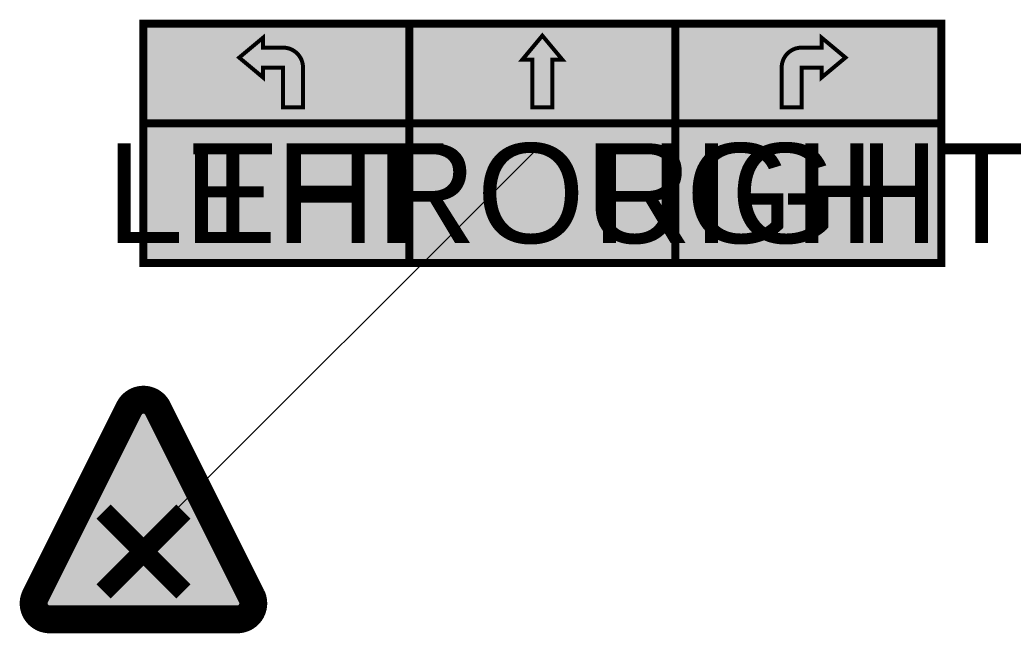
# Model space of a CAD drawing. Header units: inches. Extents: x -3.1 to 21.6, y -2.3 to 13.1.
import ezdxf
from ezdxf.enums import TextEntityAlignment as Align

# ---------------------------------------------------------------- set-up
doc = ezdxf.new("R2010")
doc.units = ezdxf.units.IN
doc.header["$MEASUREMENT"] = 0
doc.styles.get("Standard").update_dxf_attribs({"font": 'arial.ttf'})

msp = doc.modelspace()

# ---------------------------------------------------------------- linework, layer by layer
msp.add_line((0, 0), (10, 10))
at = {"color": 255}
for points, const_width in [([(0, 13), (0, 7), (20, 7), (20, 13)], 0.2), ([(9.75, 12.1), (9.75, 10.9), (10.25, 10.9), (10.25, 12.1), (10.5, 12.1), (10, 12.7), (9.5, 12.1)], 0.1)]:
    msp.add_lwpolyline(points, close=True, dxfattribs=dict(at, const_width=const_width))
at = {"color": 255, "const_width": 0.2}
for points in [[(6.667, 13), (6.667, 7)], [(13.333, 13), (13.333, 7)], [(0, 10.5), (20, 10.5)]]:
    msp.add_lwpolyline(points, dxfattribs=at)
at = {"color": 255, "const_width": 0.1}
for points in [[(3.5, 10.9), (4, 10.9), (4, 11.9, 0.414214), (3.5, 12.4), (3, 12.4), (3, 12.65), (2.4, 12.15), (3, 11.65), (3, 11.9), (3.5, 11.9)], [(16.5, 10.9), (16, 10.9), (16, 11.9, -0.414214), (16.5, 12.4), (17, 12.4), (17, 12.65), (17.6, 12.15), (17, 11.65), (17, 11.9), (16.5, 11.9)]]:
    msp.add_lwpolyline(points, format="xyb", close=True, dxfattribs=at)
at = {"color": 1, "const_width": 0.7}
msp.add_lwpolyline([(-0.358, 3.352, -0.618034), (0.358, 3.352), (2.711, -1.354, -0.557537), (2.353, -1.932), (-2.353, -1.932, -0.557537), (-2.711, -1.354)], format="xyb", close=True, dxfattribs=at)
at = {"color": 250, "const_width": 0.5}
for points in [[(0, -0.232), (-1, 0.768)], [(0, -0.232), (1, 0.768)], [(0, -0.232), (-1, -1.232)], [(0, -0.232), (1, -1.232)]]:
    msp.add_lwpolyline(points, dxfattribs=at)
at = {"color": 5}
msp.add_solid([(0, 7), (0, 13), (20, 7), (20, 13)], dxfattribs=at)
at = {"color": 2}
msp.add_solid([(2.753, -1.932), (-2.753, -1.932), (0, 3.573)], dxfattribs=at)

# ---------------------------------------------------------------- texts
at = {"color": 255}
for tag, p in [('LEFT', (3.333, 8.75)), ('THROUGH', (10, 8.75)), ('RIGHT', (16.667, 8.75))]:
    msp.add_attdef(tag, text='000', height=2.5, dxfattribs=at).set_placement(p, align=Align.MIDDLE_CENTER)

doc.saveas('drawing.dxf')
